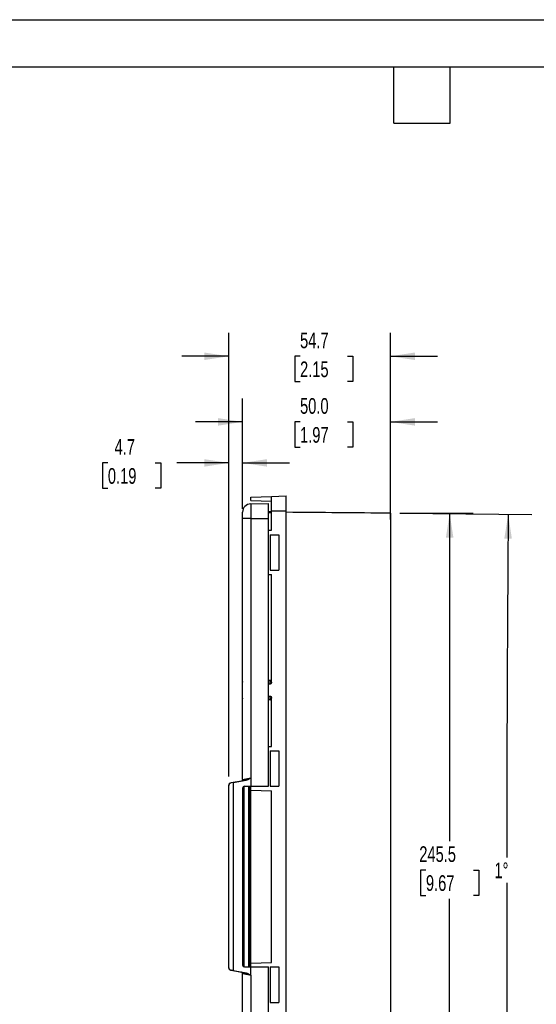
# Model space of a CAD drawing. Header units: millimetres. Extents: x 0 to 699, y 0 to 540.
# Tile 3 of 5: x 213 to 388, y 207 to 540. Entities that reach past the tile are written whole.
import ezdxf

# ---------------------------------------------------------------- set-up
doc = ezdxf.new("R2010")
doc.units = ezdxf.units.MM
doc.header["$LTSCALE"] = 2.5
doc.layers.add('DIMENSIONS', color=140, linetype='Continuous', lineweight=25)
doc.layers.add('TEXT', color=140, linetype='Continuous', lineweight=25)
doc.styles.add('SLDTEXTSTYLE0', font='TXT', dxfattribs={"width": 0.7})
doc.dimstyles.new('SLDDIMSTYLE0', dxfattribs={"dimtxt": 5.39502, "dimasz": 8.255, "dimexe": 0, "dimexo": 0.0625, "dimgap": 1.348755, "dimtad": 0, "dimtih": 1, "dimtoh": 1, "dimdec": 1, "dimrnd": 1e-09, "dimzin": 12, "dimdsep": 46, "dimtxsty": 'SLDTEXTSTYLE0', "dimsah": 1, "dimcen": 0.09, "dimadec": 0, "dimazin": 3, "dimtfac": 1, "dimtdec": 1, "dimtofl": 0, "dimtmove": 0, "dimatfit": 3, "dimfxl": 0, "dimfrac": 2, "dimtolj": 1, "dimtzin": 12, "dimarcsym": 0})
doc.dimstyles.new('SLDDIMSTYLE1', dxfattribs={"dimtxt": 5.39502, "dimasz": 8.255, "dimexe": 0, "dimexo": 0.0625, "dimgap": 1.348755, "dimtad": 0, "dimtih": 1, "dimtoh": 1, "dimdec": 1, "dimrnd": 1e-09, "dimzin": 12, "dimdsep": 46, "dimtxsty": 'SLDTEXTSTYLE0', "dimsah": 1, "dimcen": 0.09, "dimadec": 0, "dimazin": 3, "dimtfac": 1, "dimtdec": 1, "dimtmove": 0, "dimatfit": 0, "dimfxl": 0, "dimfrac": 2, "dimtolj": 1, "dimtzin": 12, "dimarcsym": 0})
doc.dimstyles.new('SLDDIMSTYLE2', dxfattribs={"dimtxt": 5.39502, "dimasz": 8.255, "dimexe": 0, "dimexo": 0.0625, "dimgap": 1.348755, "dimtad": 0, "dimtih": 1, "dimtoh": 1, "dimdec": 1, "dimrnd": 1e-09, "dimzin": 4, "dimdsep": 46, "dimtxsty": 'SLDTEXTSTYLE0', "dimsah": 1, "dimcen": 0.09, "dimadec": 0, "dimazin": 1, "dimtfac": 1, "dimtdec": 1, "dimtmove": 0, "dimatfit": 0, "dimfxl": 0, "dimfrac": 2, "dimtolj": 1, "dimtzin": 12, "dimarcsym": 0})
doc.dimstyles.new('SLDDIMSTYLE3', dxfattribs={"dimtxt": 5.39502, "dimasz": 8.255, "dimexe": 0, "dimexo": 0.0625, "dimgap": 1.348755, "dimtad": 0, "dimtih": 1, "dimtoh": 1, "dimdec": 4, "dimlfac": 2.5, "dimzin": 12, "dimdsep": 46, "dimtxsty": 'SLDTEXTSTYLE0', "dimsah": 1, "dimcen": 0.09, "dimadec": 0, "dimazin": 3, "dimtfac": 1, "dimtdec": 0, "dimtofl": 0, "dimtmove": 0, "dimatfit": 3, "dimfxl": 0, "dimfrac": 2, "dimtolj": 1, "dimtzin": 12, "dimarcsym": 0})

# ---------------------------------------------------------------- blocks, each defined once
blk = doc.blocks.new('_D_8')
at = {"layer": 'DIMENSIONS'}
for p, q in [((283.9, 284.15), (283.9, 397.99)), ((288.6, 374.49), (288.6, 397.99)), ((243.08, 390.05), (241.27, 390.05)), ((241.27, 390.05), (241.27, 381.48)), ((259.11, 390.05), (260.93, 390.05)), ((260.93, 390.05), (260.93, 381.48)), ((283.9, 390.05), (266.42, 390.05)), ((288.6, 390.05), (304.47, 390.05)), ((241.27, 381.48), (243.08, 381.48)), ((260.93, 381.48), (259.11, 381.48))]:
    blk.add_line(p, q, dxfattribs=at)
for points in [[(283.9, 390.05), (275.64, 391.32), (275.64, 388.78)], [(288.6, 390.05), (296.85, 388.78), (296.85, 391.32)]]:
    blk.add_solid(points, dxfattribs=at)
at = {"layer": 'DIMENSIONS', "char_height": 5.292, "attachment_point": 1, "style": 'SLDTEXTSTYLE0'}
for s, insert in [('4.7', (245.33, 398.08)), ('0.19', (243.08, 388.3))]:
    blk.add_mtext(s, dxfattribs=dict(at, insert=insert))
blk = doc.blocks.new('_D_9')
at = {"layer": 'DIMENSIONS'}
for p, q in [((288.6, 374.49), (288.6, 411.85)), ((338.57, 370.94), (338.57, 411.85)), ((288.6, 403.91), (272.72, 403.91)), ((308.02, 403.91), (306.21, 403.91)), ((306.21, 403.91), (306.21, 395.34)), ((324.05, 403.91), (325.86, 403.91)), ((325.86, 403.91), (325.86, 395.34)), ((338.57, 403.91), (354.44, 403.91)), ((306.21, 395.34), (308.02, 395.34)), ((325.86, 395.34), (324.05, 395.34))]:
    blk.add_line(p, q, dxfattribs=at)
for points in [[(288.6, 403.91), (280.34, 405.18), (280.34, 402.64)], [(338.57, 403.91), (346.82, 402.64), (346.82, 405.18)]]:
    blk.add_solid(points, dxfattribs=at)
at = {"layer": 'DIMENSIONS', "char_height": 5.292, "attachment_point": 1, "style": 'SLDTEXTSTYLE0'}
for s, insert in [('50.0', (308.02, 411.94)), ('1.97', (308.02, 402.16))]:
    blk.add_mtext(s, dxfattribs=dict(at, insert=insert))
blk = doc.blocks.new('_D_10')
at = {"layer": 'DIMENSIONS'}
for p, q in [((283.9, 284.15), (283.9, 434.01)), ((338.57, 370.94), (338.57, 434.01)), ((283.9, 426.07), (268.02, 426.07)), ((308.02, 426.07), (306.21, 426.07)), ((306.21, 426.07), (306.21, 417.5)), ((324.05, 426.07), (325.86, 426.07)), ((325.86, 426.07), (325.86, 417.5)), ((338.57, 426.07), (354.44, 426.07)), ((306.21, 417.5), (308.02, 417.5)), ((325.86, 417.5), (324.05, 417.5))]:
    blk.add_line(p, q, dxfattribs=at)
for points in [[(283.9, 426.07), (275.64, 427.34), (275.64, 424.8)], [(338.57, 426.07), (346.82, 424.8), (346.82, 427.34)]]:
    blk.add_solid(points, dxfattribs=at)
at = {"layer": 'DIMENSIONS', "char_height": 5.292, "attachment_point": 1, "style": 'SLDTEXTSTYLE0'}
for s, insert in [('54.7', (308.02, 434.1)), ('2.15', (308.02, 424.32))]:
    blk.add_mtext(s, dxfattribs=dict(at, insert=insert))
blk = doc.blocks.new('_D_11')
at = {"layer": 'DIMENSIONS'}
for p, q in [((341.74, 373.04), (386.31, 372.66)), ((341.74, 127.59), (386.31, 127.97))]:
    blk.add_line(p, q, dxfattribs=at)
for start, end in [(179.511696, 179.974009), (180.008213, 180.488304)]:
    blk.add_arc((14741.23, 250.31), 14363.38, start, end, dxfattribs=at)
for points in [[(378.37, 372.73), (377.04, 364.48), (379.58, 364.46)], [(378.37, 127.9), (379.58, 136.17), (377.04, 136.15)]]:
    blk.add_solid(points, dxfattribs=at)
at = {"layer": 'DIMENSIONS', "insert": (373.7, 255.08), "char_height": 5.292, "attachment_point": 1, "style": 'SLDTEXTSTYLE0'}
blk.add_mtext('1°', dxfattribs=at)
blk = doc.blocks.new('_D_12')
at = {"layer": 'DIMENSIONS'}
for p, q in [((341.74, 373.06), (366.51, 373.06)), ((358.57, 373.06), (358.57, 262.33)), ((350.55, 252.54), (348.74, 252.54)), ((348.74, 252.54), (348.74, 243.97)), ((366.59, 252.54), (368.4, 252.54)), ((368.4, 252.54), (368.4, 243.97)), ((348.74, 243.97), (350.55, 243.97)), ((368.4, 243.97), (366.59, 243.97)), ((358.57, 127.56), (358.57, 242.76)), ((341.74, 127.56), (366.51, 127.56))]:
    blk.add_line(p, q, dxfattribs=at)
for points in [[(358.57, 373.06), (357.3, 364.81), (359.84, 364.81)], [(358.57, 127.56), (359.84, 135.82), (357.3, 135.82)]]:
    blk.add_solid(points, dxfattribs=at)
at = {"layer": 'DIMENSIONS', "char_height": 5.292, "attachment_point": 1, "style": 'SLDTEXTSTYLE0'}
for s, insert in [('245.5', (348.31, 260.57)), ('9.67', (350.55, 250.79))]:
    blk.add_mtext(s, dxfattribs=dict(at, insert=insert))

msp = doc.modelspace()

# ---------------------------------------------------------------- linework, layer by layer
at = {"color": 7, "linetype": 'Continuous'}
msp.add_line((0.006175, 539.756685), (698.506175, 539.756685), dxfattribs=at)
for p, q in [((291.348329, 376.209043), (297.397196, 376.314627)), ((291.348329, 376.209043), (291.348329, 371.314627)), ((291.367196, 378.495577), (298.367196, 378.740023)), ((291.367196, 377.384468), (291.367196, 378.495577)), ((291.367196, 377.384468), (298.367196, 377.140023)), ((297.397196, 371.314627), (297.397196, 376.314627)), ((298.367196, 378.740023), (303.367196, 378.914627)), ((298.367196, 373.914627), (298.367196, 378.740023)), ((303.367196, 373.914627), (303.367196, 378.914627)), ((288.597196, 371.314627), (288.597196, 373.40947)), ((297.397196, 373.606162), (298.367196, 373.614627)), ((297.397196, 373.280753), (298.367196, 373.314627)), ((298.367196, 367.314627), (298.367196, 373.914627)), ((298.367196, 373.914627), (303.367196, 373.914627)), ((303.367196, 126.714627), (303.367196, 373.914627)), ((291.348329, 371.314627), (288.597196, 371.314627)), ((288.597196, 283.070004), (288.597196, 371.314627)), ((291.348329, 371.314627), (297.397196, 371.314627)), ((291.348329, 371.314627), (291.348329, 283.633537)), ((297.397196, 280.814627), (297.397196, 371.314627)), ((297.397196, 367.280753), (298.367196, 367.314627)), ((338.567196, 367.764627), (338.567196, 132.864627)), ((297.897196, 365.814627), (297.897196, 353.814627)), ((297.897196, 365.814627), (300.797196, 365.814627)), ((300.797196, 365.814627), (300.797196, 353.814627)), ((297.897196, 353.814627), (300.797196, 353.814627)), ((297.397196, 352.3485), (298.367196, 352.314627)), ((298.367196, 316.040399), (298.367196, 352.314627)), ((288.597196, 316.254614), (288.578982, 316.064627)), ((288.597196, 316.227716), (288.578982, 316.039467)), ((288.578982, 316.039467), (288.578982, 316.064627)), ((288.578982, 310.564627), (288.578982, 316.039467)), ((297.867196, 316.564627), (297.397196, 316.564627)), ((297.867196, 315.319487), (297.867196, 316.564627)), ((297.867196, 315.319487), (297.397196, 315.339923)), ((288.578982, 310.564627), (288.597196, 310.37464)), ((297.397196, 311.289224), (297.867196, 311.309766)), ((297.867196, 310.064627), (297.397196, 310.064627)), ((297.867196, 310.064627), (297.867196, 311.309766)), ((298.367196, 294.314627), (298.367196, 310.588854)), ((297.397196, 294.280753), (298.367196, 294.314627)), ((297.897196, 292.814627), (297.897196, 280.814627)), ((297.897196, 292.814627), (300.797196, 292.814627)), ((300.797196, 292.814627), (300.797196, 280.814627)), ((285.397196, 282.079143), (289.77691, 282.85148)), ((288.597196, 283.074041), (288.567793, 282.907294)), ((291.348329, 283.633537), (291.392337, 283.641294)), ((291.392337, 283.641294), (291.392337, 280.814627)), ((283.897196, 280.975527), (283.882415, 280.975527)), ((283.882415, 280.975527), (283.882415, 219.653726)), ((283.897196, 280.975527), (283.897196, 219.653726)), ((288.184011, 282.581637), (284.708686, 281.960335)), ((284.708686, 281.960335), (284.723628, 281.960335)), ((285.397196, 282.079091), (284.723628, 281.960335)), ((285.397196, 282.079091), (285.397196, 282.079143)), ((285.397196, 282.079091), (285.397196, 218.550162)), ((288.184011, 282.5776), (288.184011, 282.581637)), ((288.696726, 220.314627), (288.696726, 280.314627)), ((289.118516, 219.820775), (289.118516, 280.808478)), ((289.196678, 280.814627), (291.392337, 280.814627)), ((290.597196, 280.814627), (290.597196, 219.814627)), ((291.079746, 280.814627), (291.079746, 219.814627)), ((291.367196, 279.559072), (291.367196, 280.814627)), ((291.367196, 279.559072), (298.367196, 279.314627)), ((291.367196, 221.070181), (291.367196, 279.559072)), ((291.392337, 280.814627), (297.397196, 280.814627)), ((297.897196, 280.814627), (300.797196, 280.814627)), ((298.367196, 221.314627), (298.367196, 279.314627)), ((283.882415, 219.653726), (283.897196, 219.653726)), ((289.196678, 219.814627), (291.392337, 219.814627)), ((291.367196, 221.070181), (298.367196, 221.314627)), ((291.367196, 219.814627), (291.367196, 221.070181)), ((291.392337, 219.814627), (297.397196, 219.814627)), ((291.392337, 216.98796), (291.392337, 219.814627)), ((297.397196, 129.314627), (297.397196, 219.814627)), ((297.897196, 219.814627), (297.897196, 207.814627)), ((297.897196, 219.814627), (300.797196, 219.814627)), ((300.797196, 219.814627), (300.797196, 207.814627)), ((284.723628, 218.668919), (284.708686, 218.668919)), ((284.708686, 218.668919), (288.184011, 218.047616)), ((285.397196, 218.550162), (284.723628, 218.668919)), ((285.397196, 218.550162), (285.397196, 218.55011)), ((285.397196, 218.55011), (289.77691, 217.777773)), ((288.184011, 218.047616), (288.184011, 218.051653)), ((288.597196, 217.555212), (288.567793, 217.72196)), ((288.597196, 129.314627), (288.597196, 217.559249)), ((291.348329, 216.995717), (291.348329, 129.314627)), ((291.392337, 216.98796), (291.348329, 216.995717)), ((297.897196, 207.814627), (300.797196, 207.814627))]:
    msp.add_line(p, q)
for centre, radius, start, end in [((291.397196, 373.40947), 2.8, 91, 180), ((297.867196, 317.064627), 0.5, 270, 0), ((297.867196, 309.564627), 0.5, 0, 90), ((284.882387, 280.975565), 0.999972, 100.00335867, 180.00215813), ((289.196702, 280.314651), 0.499976, 90.00280111, 180.00280084), ((284.882387, 219.653689), 0.999972, 179.99784187, 259.99664133), ((289.196702, 220.314602), 0.499976, 179.99719916, 269.99719889)]:
    msp.add_arc(centre, radius, start, end)
for points, knots in [([(338.567196, 373.064627), (332.700165, 373.11463), (320.964646, 373.214648), (309.233498, 373.31463), (303.367196, 373.364627)], [0, 0, 0, 0, 0.4999379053, 1, 1, 1, 1]), ([(338.567196, 373.064627), (338.567196, 373.063845), (338.567196, 373.062283), (338.567196, 373.049599), (338.567196, 373.029339), (338.567196, 373.000759), (338.567196, 372.945883), (338.567196, 372.844699), (338.567196, 372.669084), (338.567196, 372.446446), (338.567196, 372.089555), (338.567196, 371.536539), (338.567196, 370.862393), (338.567196, 370.267202), (338.567196, 369.796249), (338.567196, 369.305747), (338.567196, 368.856396), (338.567196, 368.457007), (338.567196, 368.111595), (338.567196, 367.880379), (338.567196, 367.764627)], [0, 0, 0, 0, 0.0250422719, 0.0500318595, 0.0750074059, 0.1000076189, 0.1250710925, 0.1875524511, 0.2501001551, 0.3125815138, 0.3751292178, 0.5000069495, 0.6248846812, 0.6873660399, 0.7499137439, 0.8123951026, 0.8749428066, 0.9166437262, 0.9582696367, 1, 1, 1, 1]), ([(298.367196, 316.040399), (298.36656, 316.013736), (298.36529, 315.960412), (298.354931, 315.88079), (298.335618, 315.788413), (298.302706, 315.685888), (298.233298, 315.541132), (298.143372, 315.427404), (298.04215, 315.36099), (297.986334, 315.336199), (297.927594, 315.320292), (297.88714, 315.319753), (297.867196, 315.319487)], [0, 0, 0, 0, 0.0828981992, 0.1657928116, 0.2492550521, 0.3762579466, 0.4993189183, 0.7486606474, 0.8123587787, 0.8745234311, 0.9381401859, 1, 1, 1, 1]), ([(297.867196, 311.309766), (297.886511, 311.309593), (297.925332, 311.309244), (297.983035, 311.294663), (298.039456, 311.269793), (298.106826, 311.226179), (298.181076, 311.154487), (298.27068, 311.022369), (298.351461, 310.831987), (298.361883, 310.670949), (298.367196, 310.588854)], [0, 0, 0, 0, 0.05989733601, 0.12038245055, 0.18347932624, 0.25097740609, 0.36898789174, 0.50135347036, 0.74579936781, 1, 1, 1, 1]), ([(288.597196, 283.070004), (288.597196, 282.953647), (288.555009, 282.837741), (288.405422, 282.659474), (288.298601, 282.597803), (288.184011, 282.5776)], [0, 0, 0, 0, 0.5, 0.5, 1, 1, 1, 1]), ([(288.567793, 282.907294), (288.567548, 282.905871), (288.557467, 282.84738), (288.483591, 282.747849), (288.353884, 282.629168), (288.240636, 282.597481), (288.184011, 282.581637)], [0, 0, 0, 0, 0.0082430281, 0.3388286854, 0.6694143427, 1, 1, 1, 1]), ([(289.77691, 282.85148), (289.545672, 282.811055), (289.32416, 282.772428), (288.926964, 282.703399), (288.751584, 282.673051), (288.467798, 282.624257), (288.359554, 282.605839), (288.217702, 282.582185), (288.184011, 282.576934), (288.184011, 282.5776)], [0, 0, 0, 0, 0.25, 0.25, 0.5, 0.5, 0.75, 0.75, 1, 1, 1, 1]), ([(288.568313, 282.907481), (288.551516, 282.868903), (288.518663, 282.793448), (288.414338, 282.667835), (288.308848, 282.613332), (288.240182, 282.577854)], [0, 0, 0, 0, 0.2674883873, 0.5231919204, 1, 1, 1, 1]), ([(288.597196, 283.070004), (288.59822, 283.070052), (288.600271, 283.070148), (288.616891, 283.073119), (288.643493, 283.078154), (288.681066, 283.08546), (288.729325, 283.094982), (288.830325, 283.115117), (289.02965, 283.155539), (289.378597, 283.226572), (289.816233, 283.316752), (290.210172, 283.397655), (290.53521, 283.465084), (290.769217, 283.513665), (291.044549, 283.57058), (291.242974, 283.611702), (291.348329, 283.633537)], [0, 0, 0, 0, 0.0392967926, 0.0787427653, 0.1183443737, 0.1581079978, 0.1980399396, 0.2381464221, 0.3644306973, 0.4966769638, 0.6204228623, 0.7573156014, 0.8051207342, 0.8615041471, 0.9264645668, 1, 1, 1, 1]), ([(291.354305, 283.599505), (291.212387, 283.51027), (290.964268, 283.354259), (290.637859, 283.168317), (290.382314, 283.044604), (290.170969, 282.958471), (289.971268, 282.892025), (289.839866, 282.864614), (289.77691, 282.85148)], [0, 0, 0, 0, 0.2863168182, 0.5005768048, 0.6412106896, 0.7708939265, 0.8902315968, 1, 1, 1, 1]), ([(284.723628, 281.960335), (284.618114, 281.941732), (284.509119, 281.904581), (284.304422, 281.789384), (284.209167, 281.711254), (284.053181, 281.525375), (283.992771, 281.418009), (283.914859, 281.196438), (283.897196, 281.082658), (283.897196, 280.975527)], [0, 0, 0, 0, 0.25, 0.25, 0.5, 0.5, 0.75, 0.75, 1, 1, 1, 1]), ([(283.897196, 219.653726), (283.897196, 219.546595), (283.914859, 219.432815), (283.992771, 219.211244), (284.053181, 219.103878), (284.209167, 218.918), (284.304422, 218.839869), (284.509119, 218.724672), (284.618114, 218.687522), (284.723628, 218.668919)], [0, 0, 0, 0, 0.25, 0.25, 0.5, 0.5, 0.75, 0.75, 1, 1, 1, 1]), ([(288.597196, 217.559249), (288.597196, 217.675606), (288.555009, 217.791512), (288.405422, 217.969779), (288.298601, 218.03145), (288.184011, 218.051653)], [0, 0, 0, 0, 0.5, 0.5, 1, 1, 1, 1]), ([(288.567793, 217.72196), (288.567548, 217.723383), (288.557467, 217.781874), (288.483591, 217.881405), (288.353884, 218.000085), (288.240636, 218.031772), (288.184011, 218.047616)], [0, 0, 0, 0, 0.0082430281, 0.3388286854, 0.6694143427, 1, 1, 1, 1]), ([(288.184334, 218.05171), (288.188065, 218.05171), (288.224761, 218.045919), (288.370438, 218.021568), (288.47949, 218.002995), (288.762702, 217.95428), (288.936708, 217.924164), (289.329771, 217.855847), (289.548544, 217.817696), (289.77691, 217.777773)], [0, 0, 0, 0, 0.25, 0.25, 0.5, 0.5, 0.75, 0.75, 1, 1, 1, 1]), ([(288.597469, 217.559306), (288.597469, 217.675662), (288.555288, 217.791567), (288.405719, 217.969833), (288.29891, 218.031505), (288.184334, 218.05171)], [0, 0, 0, 0, 0.5, 0.5, 1, 1, 1, 1]), ([(288.240182, 218.051399), (288.308848, 218.015922), (288.414338, 217.961418), (288.518663, 217.835805), (288.551516, 217.76035), (288.568313, 217.721773)], [0, 0, 0, 0, 0.4768080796, 0.7325116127, 1, 1, 1, 1]), ([(291.348329, 216.995717), (291.294566, 217.006872), (291.190085, 217.02855), (291.038565, 217.059887), (290.897069, 217.089156), (290.76576, 217.116341), (290.644673, 217.141448), (290.53375, 217.164472), (290.432847, 217.185424), (290.187677, 217.236182), (289.828254, 217.310041), (289.392721, 217.399782), (289.043724, 217.470856), (288.829085, 217.514402), (288.710931, 217.537935), (288.64835, 217.550189), (288.60789, 217.557873), (288.600936, 217.558829), (288.597469, 217.559306)], [0, 0, 0, 0, 0.0378680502, 0.073591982, 0.1071717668, 0.1386073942, 0.1678988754, 0.1950462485, 0.2200495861, 0.2429090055, 0.379698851, 0.503364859, 0.6355445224, 0.7617318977, 0.8218874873, 0.8816367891, 0.941000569, 1, 1, 1, 1]), ([(289.77691, 217.777773), (289.818339, 217.769589), (289.903577, 217.752751), (290.032715, 217.716253), (290.167092, 217.67094), (290.306558, 217.61592), (290.451154, 217.551433), (290.660802, 217.447945), (290.964058, 217.275104), (291.21225, 217.119061), (291.354305, 217.029748)], [0, 0, 0, 0, 0.0721009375, 0.1483401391, 0.22897727, 0.3142318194, 0.4042895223, 0.4993079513, 0.7134258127, 1, 1, 1, 1])]:
    msp.add_open_spline(points, degree=3, knots=knots)
for points in [[(291.348329, 283.633537), (291.350329, 283.622184), (291.352323, 283.610831), (291.354305, 283.599505)], [(291.392337, 283.641294), (291.392337, 283.629591), (291.379645, 283.615644), (291.354305, 283.599505)], [(288.184011, 218.051653), (288.184011, 218.051691), (288.184119, 218.05171), (288.184334, 218.05171)], [(288.597469, 217.559306), (288.597287, 217.559306), (288.597196, 217.559287), (288.597196, 217.559249)], [(291.348329, 216.995717), (291.35033, 217.007074), (291.352323, 217.018425), (291.354303, 217.029745)], [(291.354305, 217.029748), (291.379645, 217.013609), (291.392337, 216.999663), (291.392337, 216.98796)]]:
    msp.add_open_spline(points, degree=3)
at = {"layer": 'TEXT'}
for p, q in [((15.875, 523.875), (682.625, 523.875)), ((339.725, 504.825), (339.725, 523.875)), ((358.775, 504.825), (358.775, 523.875)), ((339.725, 504.825), (358.775, 504.825))]:
    msp.add_line(p, q, dxfattribs=at)

# ---------------------------------------------------------------- dimensions: what is measured, and where the dimension line sits
at = {"layer": 'DIMENSIONS'}
for base, p1, p2, dimstyle, picture, middle in [((338.567196, 426.070704), (283.897196, 280.975527), (338.567196, 367.764627), 'SLDDIMSTYLE1', '_D_10', (316.032878, 426.070704)), ((338.567196, 403.914627), (288.597196, 371.314627), (338.567196, 367.764627), 'SLDDIMSTYLE2', '_D_9', (316.032878, 403.914627)), ((283.897196, 390.049892), (288.597196, 371.314627), (283.897196, 280.975527), 'SLDDIMSTYLE1', '_D_8', (251.097635, 390.049892))]:
    dim = msp.add_linear_dim(base=base, p1=p1, p2=p2, dimstyle=dimstyle, dxfattribs=at)
    dim.commit()
    dim.dimension.update_dxf_attribs({"geometry": picture, "text_midpoint": middle, "dimtype": 160})
dim = msp.add_angular_dim_2l(base=(377.997197, 314.77834), line1=((338.567196, 127.564627), (303.367196, 127.264627)), line2=((303.367196, 373.364627), (338.567196, 373.064627)), dimstyle='SLDDIMSTYLE3', dxfattribs=at)
dim.commit()
dim.dimension.update_dxf_attribs({"geometry": '_D_11', "text_midpoint": (377.85271, 252.543037), "dimtype": 162})
dim = msp.add_linear_dim(base=(358.570524, 127.564627), p1=(338.567196, 373.064627), p2=(338.567196, 127.564627), angle=90, dimstyle='SLDDIMSTYLE0', dxfattribs=at)
dim.commit()
dim.dimension.update_dxf_attribs({"geometry": '_D_12', "text_midpoint": (358.570524, 252.543037), "dimtype": 160})

doc.saveas('drawing.dxf')
